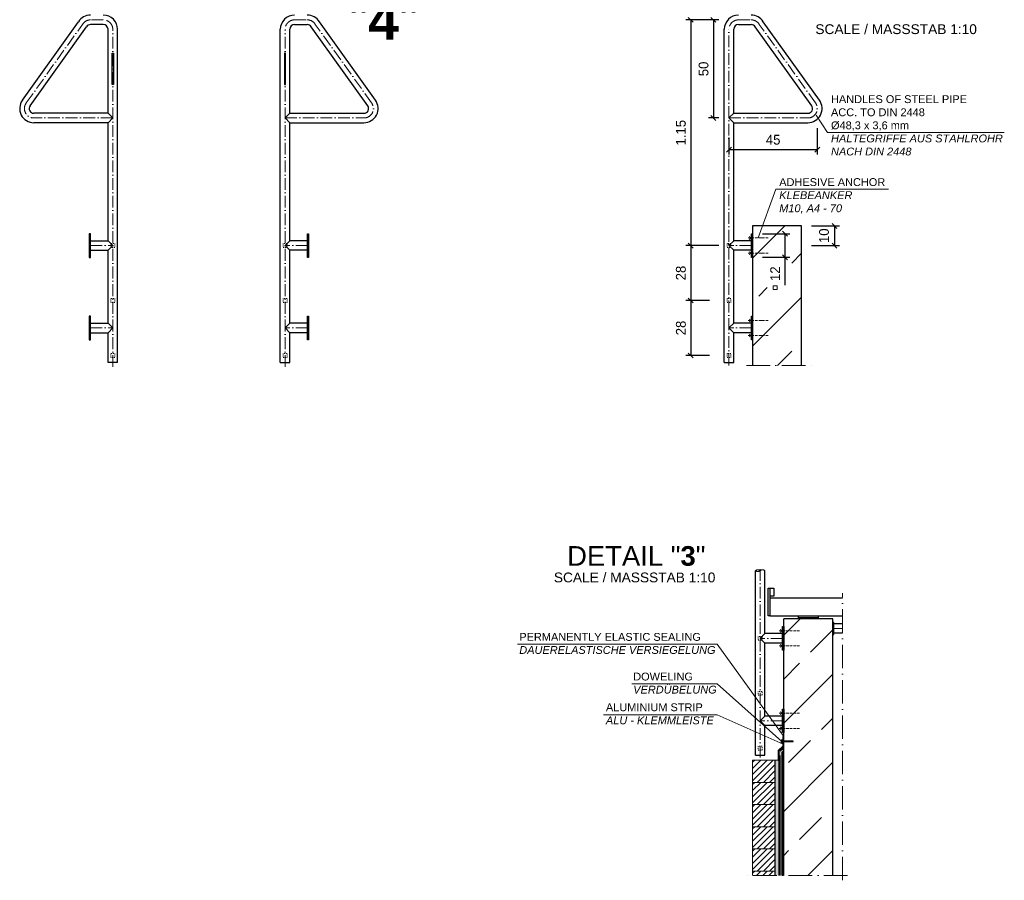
# Model space of a CAD drawing. Header units: millimetres. Extents: x -3395 to 5934498, y -177084 to 63013.
# Tile 44 of 256: x 72624 to 77640, y -40413 to -36028. Entities that reach past the tile are written whole.
import ezdxf

# ---------------------------------------------------------------- set-up
doc = ezdxf.new("R2010")
doc.units = ezdxf.units.MM
doc.linetypes.add('ACAD_ISO10W100', pattern=[18, 12, -3, 0, -3])
doc.linetypes.add('JIS_02_1.0', pattern=[2, 1, -1])
doc.layers.add('0_0_1_im Papierbereich gezeichnet', color=7, linetype='Continuous')
doc.layers.add('Bemaßung', color=7, linetype='Continuous', lineweight=9)
doc.layers.add('Beschriftung', color=7, linetype='Continuous', lineweight=9)
doc.styles.add('LBB3.5M1000', font='isocp.shx', dxfattribs={"height": 3.5})
doc.dimstyles.new('DIN', dxfattribs={"dimtxt": 2.5, "dimasz": 2.5, "dimexe": 1.25, "dimexo": 0.625, "dimtad": 1, "dimtih": 1, "dimdec": 4, "dimdsep": 46, "dimlunit": 6, "dimtxsty": 'Standard', "dimcen": 2.5, "dimadec": 0, "dimazin": 0, "dimtfac": 1, "dimtdec": 4, "dimtmove": 0, "dimatfit": 3, "dimfxl": 0, "dimtvp": 1, "dimtolj": 1, "dimtzin": 0, "dimarcsym": 0})

# ---------------------------------------------------------------- blocks, each defined once
blk = doc.blocks.new('_Oblique')
at = {"color": 0, "linetype": 'ByBlock', "lineweight": -2}
blk.add_line((-0.5, -0.5), (0.5, 0.5), dxfattribs=at)
blk = doc.blocks.new('*D33')
at = {"layer": 'Bemaßung', "color": 0, "lineweight": -2, "transparency": 16777216}
for p, q in [((76185.5, -36028.9), (76017.2, -36028.9)), ((76042.2, -36028.9), (76042.2, -37178.9)), ((76185.5, -37178.9), (76017.2, -37178.9))]:
    blk.add_line(p, q, dxfattribs=at)
at = {"layer": 'DEFPOINTS', "color": 0, "transparency": 16777216}
for p in [(76285.5, -36028.9), (76042.2, -37178.9), (76285.5, -37178.9)]:
    blk.add_point(p, dxfattribs=at)
at = {"layer": 'Bemaßung', "color": 0, "lineweight": -2, "transparency": 16777216, "xscale": 25, "yscale": 25, "zscale": 25}
for p, rotation in [((76042.2, -36028.9), 90), ((76042.2, -37178.9), 270)]:
    blk.add_blockref('_Oblique', p, dxfattribs=dict(at, rotation=rotation))
at = {"layer": 'Bemaßung', "color": 0, "transparency": 16777216, "insert": (75992.2, -36603.9), "char_height": 50, "attachment_point": 5, "rotation": 90}
blk.add_mtext('\\A1;1.15', dxfattribs=at)
blk = doc.blocks.new('*D34')
at = {"layer": 'Bemaßung', "color": 0, "lineweight": -2, "transparency": 16777216}
for p, q in [((76185.5, -36028.9), (76132.8, -36028.9)), ((76157.8, -36028.9), (76157.8, -36528.9)), ((76185.5, -36528.9), (76132.8, -36528.9))]:
    blk.add_line(p, q, dxfattribs=at)
at = {"layer": 'DEFPOINTS', "color": 0, "transparency": 16777216}
for p in [(76285.5, -36028.9), (76157.8, -36528.9), (76285.5, -36528.9)]:
    blk.add_point(p, dxfattribs=at)
at = {"layer": 'Bemaßung', "color": 0, "lineweight": -2, "transparency": 16777216, "xscale": 25, "yscale": 25, "zscale": 25}
for p, rotation in [((76157.8, -36028.9), 90), ((76157.8, -36528.9), 270)]:
    blk.add_blockref('_Oblique', p, dxfattribs=dict(at, rotation=rotation))
at = {"layer": 'Bemaßung', "color": 0, "transparency": 16777216, "insert": (76107.8, -36278.9), "char_height": 50, "attachment_point": 5, "rotation": 90}
blk.add_mtext('\\A1;50', dxfattribs=at)
blk = doc.blocks.new('*D35')
at = {"layer": 'Bemaßung', "color": 0, "lineweight": -2, "transparency": 16777216}
for p, q in [((76237.2, -35977.2), (76237.2, -35914.2)), ((76237.2, -35939.2), (76377.2, -35939.2)), ((76377.2, -35977.2), (76377.2, -35914.2))]:
    blk.add_line(p, q, dxfattribs=at)
at = {"layer": 'DEFPOINTS', "color": 0, "transparency": 16777216}
for p in [(76377.2, -35939.2), (76237.2, -36077.2), (76377.2, -36077.2)]:
    blk.add_point(p, dxfattribs=at)
at = {"layer": 'Bemaßung', "color": 0, "lineweight": -2, "transparency": 16777216, "xscale": 25, "yscale": 25, "zscale": 25, "rotation": 180}
blk.add_blockref('_Oblique', (76237.2, -35939.2), dxfattribs=at)
at = {"layer": 'Bemaßung', "color": 0, "lineweight": -2, "transparency": 16777216, "xscale": 25, "yscale": 25, "zscale": 25}
blk.add_blockref('_Oblique', (76377.2, -35939.2), dxfattribs=at)
at = {"layer": 'Bemaßung', "color": 0, "transparency": 16777216, "insert": (76307.2, -35889.2), "char_height": 50, "attachment_point": 5}
blk.add_mtext('\\A1;14', dxfattribs=at)
blk = doc.blocks.new('*D36')
at = {"layer": 'Bemaßung', "color": 0, "lineweight": -2, "transparency": 16777216}
for p, q in [((76687.2, -36580.6), (76687.2, -36714.8)), ((76237.2, -36628.9), (76237.2, -36714.8)), ((76237.2, -36689.8), (76687.2, -36689.8))]:
    blk.add_line(p, q, dxfattribs=at)
at = {"layer": 'DEFPOINTS', "color": 0, "transparency": 16777216}
for p in [(76687.2, -36480.6), (76237.2, -36528.9), (76687.2, -36689.8)]:
    blk.add_point(p, dxfattribs=at)
at = {"layer": 'Bemaßung', "color": 0, "lineweight": -2, "transparency": 16777216, "xscale": 25, "yscale": 25, "zscale": 25, "rotation": 180}
blk.add_blockref('_Oblique', (76237.2, -36689.8), dxfattribs=at)
at = {"layer": 'Bemaßung', "color": 0, "lineweight": -2, "transparency": 16777216, "xscale": 25, "yscale": 25, "zscale": 25}
blk.add_blockref('_Oblique', (76687.2, -36689.8), dxfattribs=at)
at = {"layer": 'Bemaßung', "color": 0, "transparency": 16777216, "insert": (76462.2, -36639.8), "char_height": 50, "attachment_point": 5}
blk.add_mtext('\\A1;45', dxfattribs=at)
blk = doc.blocks.new('*D37')
at = {"layer": 'Bemaßung', "color": 0, "lineweight": -2, "transparency": 16777216}
for p, q in [((76407.2, -37118.9), (76547.4, -37118.9)), ((76522.4, -37118.9), (76522.4, -37238.9)), ((76407.2, -37238.9), (76547.4, -37238.9)), ((76522.4, -37238.9), (76522.4, -37380.6))]:
    blk.add_line(p, q, dxfattribs=at)
at = {"layer": 'DEFPOINTS', "color": 0, "transparency": 16777216}
for p in [(76357.2, -37118.9), (76522.4, -37118.9), (76357.2, -37238.9)]:
    blk.add_point(p, dxfattribs=at)
at = {"layer": 'Bemaßung', "color": 0, "lineweight": -2, "transparency": 16777216, "xscale": 25, "yscale": 25, "zscale": 25}
for p, rotation in [((76522.4, -37118.9), 90), ((76522.4, -37238.9), 270)]:
    blk.add_blockref('_Oblique', p, dxfattribs=dict(at, rotation=rotation))
at = {"layer": 'Bemaßung', "color": 0, "transparency": 16777216, "insert": (76472.4, -37322.3), "char_height": 50, "attachment_point": 5, "rotation": 90}
blk.add_mtext('\\A1;12', dxfattribs=at)
blk = doc.blocks.new('*D38')
at = {"layer": 'Bemaßung', "color": 0, "lineweight": -2, "transparency": 16777216}
for p, q in [((76657.2, -37078.9), (76799.5, -37078.9)), ((76774.5, -37078.9), (76774.5, -37178.9)), ((76657.2, -37178.9), (76799.5, -37178.9))]:
    blk.add_line(p, q, dxfattribs=at)
at = {"layer": 'DEFPOINTS', "color": 0, "transparency": 16777216}
for p in [(76357.2, -37078.9), (76357.2, -37178.9), (76774.5, -37178.9)]:
    blk.add_point(p, dxfattribs=at)
at = {"layer": 'Bemaßung', "color": 0, "lineweight": -2, "transparency": 16777216, "xscale": 25, "yscale": 25, "zscale": 25}
for p, rotation in [((76774.5, -37078.9), 90), ((76774.5, -37178.9), 270)]:
    blk.add_blockref('_Oblique', p, dxfattribs=dict(at, rotation=rotation))
at = {"layer": 'Bemaßung', "color": 0, "transparency": 16777216, "insert": (76721.6, -37128.9), "char_height": 50, "attachment_point": 5, "rotation": 90}
blk.add_mtext('\\A1;10', dxfattribs=at)
blk = doc.blocks.new('*D68')
at = {"layer": 'Bemaßung', "color": 0, "lineweight": -2, "transparency": 16777216}
for p, q in [((76137.2, -37178.9), (76017.2, -37178.9)), ((76042.2, -37178.9), (76042.2, -37458.9)), ((76137.2, -37458.9), (76017.2, -37458.9))]:
    blk.add_line(p, q, dxfattribs=at)
at = {"layer": 'DEFPOINTS', "color": 0, "transparency": 16777216}
for p in [(76237.2, -37178.9), (76042.2, -37458.9), (76237.2, -37458.9)]:
    blk.add_point(p, dxfattribs=at)
at = {"layer": 'Bemaßung', "color": 0, "lineweight": -2, "transparency": 16777216, "xscale": 25, "yscale": 25, "zscale": 25}
for p, rotation in [((76042.2, -37178.9), 90), ((76042.2, -37458.9), 270)]:
    blk.add_blockref('_Oblique', p, dxfattribs=dict(at, rotation=rotation))
at = {"layer": 'Bemaßung', "color": 0, "transparency": 16777216, "insert": (75992.2, -37318.9), "char_height": 50, "attachment_point": 5, "rotation": 90}
blk.add_mtext('\\A1;28', dxfattribs=at)
blk = doc.blocks.new('*D94')
at = {"layer": 'Bemaßung', "color": 0, "lineweight": -2, "transparency": 16777216}
for p, q in [((76137.2, -37458.9), (76017.2, -37458.9)), ((76042.2, -37458.9), (76042.2, -37738.9)), ((76137.2, -37738.9), (76017.2, -37738.9))]:
    blk.add_line(p, q, dxfattribs=at)
at = {"layer": 'DEFPOINTS', "color": 0, "transparency": 16777216}
for p in [(76237.2, -37458.9), (76042.2, -37738.9), (76237.2, -37738.9)]:
    blk.add_point(p, dxfattribs=at)
at = {"layer": 'Bemaßung', "color": 0, "lineweight": -2, "transparency": 16777216, "xscale": 25, "yscale": 25, "zscale": 25}
for p, rotation in [((76042.2, -37458.9), 90), ((76042.2, -37738.9), 270)]:
    blk.add_blockref('_Oblique', p, dxfattribs=dict(at, rotation=rotation))
at = {"layer": 'Bemaßung', "color": 0, "transparency": 16777216, "insert": (75992.2, -37598.9), "char_height": 50, "attachment_point": 5, "rotation": 90}
blk.add_mtext('\\A1;28', dxfattribs=at)

msp = doc.modelspace()

# ---------------------------------------------------------------- hatches: boundary and pattern name
at = {"lineweight": 13}
h = msp.add_hatch(dxfattribs=at)
h.set_pattern_fill('ANSI33', color=256, scale=50, style=0)
h.paths.add_polyline_path([(76357.1651, -37790.16542), (76607.15961, -37790.16486), (76607.15956, -37078.93509), (76357.16505, -37078.93566)])
h.paths.add_polyline_path([(76433.06108, -37400.42155), (76429.56812, -37382.6493), (76427.1952, -37363.79994), (76425.99534, -37344.29454), (76425.99534, -37324.56882), (76427.1952, -37305.06343), (76429.56812, -37286.21407), (76433.06108, -37268.44181), (76437.59606, -37252.14366), (76443.07176, -37237.68368), (76449.36586, -37225.3849), (76456.33776, -37215.52204), (76463.83171, -37208.31543), (76471.68032, -37203.92604), (76479.70827, -37202.45194), (76487.73621, -37203.92604), (76495.58482, -37208.31543), (76503.07878, -37215.52204), (76510.05068, -37225.3849), (76516.34478, -37237.68368), (76521.82048, -37252.14366), (76526.35546, -37268.44181), (76529.84842, -37286.21407), (76532.22133, -37305.06343), (76533.42119, -37324.56882), (76533.42119, -37344.29454), (76532.22133, -37363.79994), (76529.84842, -37382.6493), (76526.35546, -37400.42155), (76521.82048, -37416.71971), (76516.34478, -37431.17968), (76510.05068, -37443.47846), (76503.07878, -37453.34132), (76495.58482, -37460.54794), (76487.73621, -37464.93732), (76479.70827, -37466.41143), (76471.68032, -37464.93732), (76463.83171, -37460.54794), (76456.33776, -37453.34132), (76449.36586, -37443.47846), (76443.07176, -37431.17968), (76437.59606, -37416.71971)], flags=16)
h = msp.add_hatch(dxfattribs=at)
h.set_pattern_fill('ANSI33', color=256, scale=50, style=0)
h.set_pattern_definition([(45, (-16.2, 149.3), (-224.5064, 224.5064), []), (45, (208.32, 149.3), (-224.5064, 224.5064), [158.75, -79.375])])
h.paths.add_polyline_path([(76765.99156, -39080.32176), (76515.99156, -39080.32176), (76515.99156, -39597.82176), (76765.99156, -39597.82176)])
h.paths.add_polyline_path([(76765.99156, -39597.82176), (76515.99156, -39597.82176), (76515.99156, -39610.32176), (76765.99156, -39610.32176)])
h.paths.add_polyline_path([(76765.99156, -39610.32176), (76515.99156, -39610.32176), (76515.99156, -39622.82176), (76765.99156, -39622.82176)])
h.paths.add_polyline_path([(76515.99156, -40388.12395), (76765.99156, -40388.12395), (76765.99156, -39622.82176), (76515.99156, -39622.82176), (76515.99156, -39665.21604), (76563.49184, -39665.21604), (76563.49184, -39668.3564), (76515.99156, -39668.3564)])
for points in [[(76515.98417, -39680.96937), (76510.98417, -39680.96937), (76510.98417, -39728.8983), (76488.56071, -39751.32176), (76488.56071, -39801.32176), (76493.56126, -39801.3217), (76493.56071, -39753.39283), (76515.98417, -39730.96937)], [(76493.56314, -40388.12395), (76498.56315, -40388.12395), (76498.56074, -39755.46387), (76515.98454, -39738.04007), (76512.449, -39734.50454), (76493.56071, -39753.39283)], [(76498.56315, -40388.12395), (76508.56316, -40388.12395), (76508.56078, -39759.60596), (76515.9847, -39752.18204), (76508.91363, -39745.11097), (76498.56074, -39755.46387)], [(76508.56316, -40388.12395), (76513.56314, -40388.12395), (76513.56073, -39754.60601), (76508.56078, -39759.60596)], [(76513.56314, -40388.12395), (76515.98713, -40388.12395), (76515.9847, -39752.18204), (76513.56073, -39754.60601)]]:
    msp.add_hatch(color=256).paths.add_polyline_path(points)
at = {"lineweight": 5}
h = msp.add_hatch(dxfattribs=at)
h.set_pattern_fill('ANSI31', color=256, scale=0.4, style=0)
h.set_pattern_definition([(45, (-16.1848, 88.6604), (-0.898025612, 0.898025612), [])])
h.paths.add_polyline_path([(76510.98417, -39706.50402), (76563.49184, -39706.50402), (76563.49184, -39703.36366), (76510.98417, -39703.36366)])
h = msp.add_hatch(dxfattribs=at)
h.set_pattern_fill('ANSI31', color=256, scale=7, style=0)
h.set_pattern_definition([(45, (-7466.948, -1904.544), (-15.715448, 15.715448), [])])
h.paths.add_polyline_path([(76472.56412, -39801.32176), (76357.56412, -39801.32176), (76357.56412, -39914.32176), (76472.56412, -39914.32176)])
h = msp.add_hatch(dxfattribs=at)
h.set_pattern_fill('AR-SAND', color=256, scale=0.2, style=0)
h.set_pattern_definition([(37.5, (-16.185, 149.308), (-0.32000626, 9.78826475), [0, -7.7216, 0, -8.636, 0, -8.255]), (7.5, (-16.185, 149.308), (8.9904657, 14.336502), [0, -4.1656, 0, -6.9596, 0, -2.667]), (327.5, (-22.433, 149.308), (15.8198474, 0.0287437), [0, -2.54, 0, -9.144, 0, -11.938]), (317.5, (-22.433, 149.308), (15.271129, 4.4585865), [0, -1.27, 0, -5.9944, 0, -6.858])])
h.paths.add_polyline_path([(76472.56412, -40388.12395), (76493.56973, -40388.12395), (76493.56268, -39801.32164), (76472.56412, -39801.32188)])
h = msp.add_hatch(dxfattribs=at)
h.set_pattern_fill('ANSI31', color=256, scale=7, style=0)
h.set_pattern_definition([(45, (-7466.948, -2017.544), (-15.715448, 15.715448), [])])
h.paths.add_polyline_path([(76472.56412, -39914.32176), (76357.56412, -39914.32176), (76357.56412, -40027.32176), (76472.56412, -40027.32176)])
h = msp.add_hatch(dxfattribs=at)
h.set_pattern_fill('ANSI31', color=256, scale=7, style=0)
h.set_pattern_definition([(45, (-7466.948, -2130.544), (-15.715448, 15.715448), [])])
h.paths.add_polyline_path([(76472.56412, -40027.32176), (76357.56412, -40027.32176), (76357.56412, -40140.32176), (76472.56412, -40140.32176)])
h = msp.add_hatch(dxfattribs=at)
h.set_pattern_fill('ANSI31', color=256, scale=7, style=0)
h.set_pattern_definition([(45, (-7466.948, -2243.544), (-15.715448, 15.715448), [])])
h.paths.add_polyline_path([(76472.56412, -40140.32176), (76357.56412, -40140.32176), (76357.56412, -40253.32176), (76472.56412, -40253.32176)])
h = msp.add_hatch(dxfattribs=at)
h.set_pattern_fill('ANSI31', color=256, scale=7, style=0)
h.set_pattern_definition([(45, (-7466.948, -2356.544), (-15.715448, 15.715448), [])])
h.paths.add_polyline_path([(76472.56412, -40253.32176), (76357.56412, -40253.32176), (76357.56412, -40366.32176), (76472.56412, -40366.32176)])
h = msp.add_hatch(dxfattribs=at)
h.set_pattern_fill('ANSI31', color=256, scale=7, style=0)
h.set_pattern_definition([(45, (-7466.948, -2469.544), (-15.715448, 15.715448), [])])
h.paths.add_polyline_path([(76357.56412, -40388.12395), (76472.56412, -40388.12395), (76472.56412, -40366.32176), (76357.56412, -40366.32176)])

# ---------------------------------------------------------------- linework, layer by layer
for p, q in [((72637.42638, -36438.46485), (72923.44436, -36038.90182)), ((73049.7384, -36052.9286), (72985.01981, -36052.9286)), ((74024.08494, -36052.9286), (74088.80353, -36052.9286)), ((74436.39696, -36438.46485), (74150.37898, -36038.90182)), ((76285.46505, -36052.9286), (76350.18364, -36052.9286)), ((76697.77706, -36438.46485), (76411.75909, -36038.90182)), ((72676.69804, -36466.58293), (72964.49466, -36064.353)), ((73073.8884, -36504.78566), (73073.8884, -36077.0786)), ((73122.1884, -37774.43566), (73122.1884, -36077.0786)), ((73951.63494, -37774.43566), (73951.63494, -36077.0786)), ((73999.93494, -36504.78566), (73999.93494, -36077.0786)), ((74397.12529, -36466.58293), (74109.32868, -36064.353)), ((76213.01505, -37774.43566), (76213.01505, -36077.0786)), ((76261.31505, -36504.78566), (76261.31505, -36077.0786)), ((76658.5054, -36466.58293), (76370.70879, -36064.353)), ((73073.8884, -36504.78566), (72696.3384, -36504.78566)), ((73073.8884, -36504.78566), (73098.0384, -36528.93566)), ((73999.93494, -36504.78566), (73975.78494, -36528.93566)), ((73999.93494, -36504.78566), (74377.48494, -36504.78566)), ((76261.31505, -36504.78566), (76237.16505, -36528.93566)), ((76261.31505, -36504.78566), (76638.86505, -36504.78566)), ((73073.8884, -36553.08566), (72696.3384, -36553.08566)), ((73098.0384, -36528.93566), (73073.8884, -36553.08566)), ((73073.8884, -37154.78566), (73073.8884, -36553.08566)), ((73975.78494, -36528.93566), (73999.93494, -36553.08566)), ((73999.93494, -36553.08566), (74377.48494, -36553.08566)), ((73999.93494, -37154.78566), (73999.93494, -36553.08566)), ((76237.16505, -36528.93566), (76261.31505, -36553.08566)), ((76261.31505, -36553.08566), (76638.86505, -36553.08566)), ((76261.31505, -37154.78566), (76261.31505, -36553.08566)), ((76607.15765, -37078.93566), (76357.16505, -37078.93566)), ((76357.16505, -37078.93566), (76357.16596, -37790.1653)), ((76607.15857, -37790.16498), (76607.15765, -37078.93566)), ((72984.0384, -37154.78566), (73073.8884, -37154.78566)), ((73073.8884, -37154.78566), (73098.0384, -37178.93566)), ((73999.93494, -37154.78566), (73975.78494, -37178.93566)), ((74089.78494, -37154.78566), (73999.93494, -37154.78566)), ((76261.31505, -37154.78566), (76237.16505, -37178.93566)), ((76351.16505, -37154.78566), (76261.31505, -37154.78566)), ((72984.0384, -37203.08566), (73073.8884, -37203.08566)), ((73098.0384, -37178.93566), (73073.8884, -37203.08566)), ((73073.8884, -37574.78566), (73073.8884, -37203.08566)), ((73975.78494, -37178.93566), (73999.93494, -37203.08566)), ((74089.78494, -37203.08566), (73999.93494, -37203.08566)), ((73999.93494, -37574.78566), (73999.93494, -37203.08566)), ((76237.16505, -37178.93566), (76261.31505, -37203.08566)), ((76351.16505, -37203.08566), (76261.31505, -37203.08566)), ((76261.31505, -37574.78566), (76261.31505, -37203.08566)), ((72984.0384, -37574.78566), (73073.8884, -37574.78566)), ((73098.0384, -37598.93566), (73073.8884, -37574.78566)), ((73073.8884, -37623.08566), (73098.0384, -37598.93566)), ((73975.78494, -37598.93566), (73999.93494, -37574.78566)), ((73999.93494, -37623.08566), (73975.78494, -37598.93566)), ((74089.78494, -37574.78566), (73999.93494, -37574.78566)), ((76237.16505, -37598.93566), (76261.31505, -37574.78566)), ((76261.31505, -37623.08566), (76237.16505, -37598.93566)), ((76351.16505, -37574.78566), (76261.31505, -37574.78566)), ((72984.0384, -37623.08566), (73073.8884, -37623.08566)), ((73073.8884, -37774.43566), (73073.8884, -37623.08566)), ((73999.93494, -37774.43566), (73999.93494, -37623.08566)), ((74089.78494, -37623.08566), (73999.93494, -37623.08566)), ((76261.31505, -37774.43566), (76261.31505, -37623.08566)), ((76351.16505, -37623.08566), (76261.31505, -37623.08566)), ((73122.1884, -37774.43566), (73073.8884, -37774.43566)), ((73951.63494, -37774.43566), (73999.93494, -37774.43566)), ((76213.01505, -37774.43566), (76261.31505, -37774.43566)), ((76371.84156, -39775.82176), (76371.84156, -38835.46846)), ((76420.13417, -39156.17176), (76420.13417, -38835.46216)), ((76435.99156, -39065.32176), (76435.99156, -38925.32176)), ((76435.99156, -38925.32176), (76445.99156, -38925.32176)), ((76445.99156, -38925.32176), (76445.99156, -38975.32176)), ((76445.99156, -38925.32176), (76465.99156, -38925.32176)), ((76465.99156, -38965.32176), (76445.99156, -38965.32176)), ((76465.99156, -38925.32176), (76465.99156, -38965.32176)), ((76815.99156, -38975.32176), (76445.99156, -38975.32176)), ((76445.99156, -38975.32176), (76445.99156, -39065.32176)), ((76445.99156, -39065.32176), (76435.99156, -39065.32176)), ((76445.99156, -39065.32176), (76815.99156, -39065.32176)), ((76590.99156, -39075.32176), (76590.99156, -39065.32176)), ((76690.99156, -39065.32176), (76690.99156, -39075.32176)), ((76765.98417, -39080.32176), (76515.98417, -39080.32176)), ((76515.99156, -40388.12395), (76515.99156, -39080.32176)), ((76590.99156, -39075.32176), (76585.99156, -39080.32176)), ((76690.99156, -39075.32176), (76590.99156, -39075.32176)), ((76690.99156, -39075.32176), (76695.99156, -39080.32176)), ((76765.99156, -40388.12395), (76765.98417, -39080.32176)), ((76815.99156, -39106.17176), (76771.98417, -39106.17176)), ((76420.13417, -39156.17176), (76395.98417, -39180.32176)), ((76509.98417, -39156.17176), (76420.13417, -39156.17176)), ((76815.99156, -39154.47176), (76771.98417, -39154.47176)), ((76395.98417, -39180.32176), (76420.13417, -39204.47176)), ((76509.98417, -39204.47176), (76420.13417, -39204.47176)), ((76420.13417, -39576.17915), (76420.13417, -39204.47176)), ((76395.99156, -39600.32176), (76420.14156, -39576.17176)), ((76420.14156, -39624.47176), (76395.99156, -39600.32176)), ((76420.13417, -39775.82176), (76420.13417, -39624.46436)), ((76509.99156, -39576.17176), (76420.14156, -39576.17176)), ((76509.99156, -39624.47176), (76420.14156, -39624.47176)), ((76515.98417, -39680.96937), (76510.98417, -39680.96937)), ((76510.98417, -39680.96937), (76510.98417, -39728.8983)), ((76515.98417, -39730.96937), (76515.98417, -39680.96937)), ((76371.84156, -39775.82176), (76420.14156, -39775.82176)), ((76510.98417, -39728.8983), (76488.56071, -39751.32176)), ((76488.56071, -39751.32176), (76488.56071, -39801.32176)), ((76515.98417, -39730.96937), (76493.56071, -39753.39283)), ((76493.56126, -39801.3217), (76493.56071, -39753.39283)), ((76515.98454, -39738.04007), (76498.56074, -39755.46387)), ((76515.9847, -39752.18204), (76508.56078, -39759.60596)), ((76515.9847, -39752.18204), (76508.91363, -39745.11097)), ((76515.98454, -39738.04007), (76512.449, -39734.50454)), ((76488.56071, -39801.32176), (76493.56126, -39801.3217))]:
    msp.add_line(p, q)
at = {"linetype": 'ACAD_ISO10W100', "lineweight": 18, "ltscale": 5}
for p, q in [((72657.06139, -36452.52504), (72943.87213, -36051.78447)), ((73049.7384, -36028.93566), (72984.92243, -36028.93566)), ((74024.08494, -36028.93566), (74088.90091, -36028.93566)), ((74416.76194, -36452.52504), (74129.95121, -36051.78447)), ((76285.46505, -36028.93566), (76350.28101, -36028.93566)), ((76678.14205, -36452.52504), (76391.33131, -36051.78447)), ((73098.0384, -37796.57024), (73098.0384, -36077.23566)), ((73975.78494, -37796.57024), (73975.78494, -36077.23566)), ((76237.16505, -37789.86451), (76237.16505, -36077.23566)), ((73098.0384, -36528.93566), (72696.3384, -36528.93566)), ((73975.78494, -36528.93566), (74377.48494, -36528.93566)), ((76237.16505, -36528.93566), (76638.86505, -36528.93566)), ((76351.16505, -37140.39734), (76339.19575, -37133.48686)), ((76351.16505, -37140.39734), (76339.19575, -37147.30782)), ((72984.0384, -37178.93566), (73098.0384, -37178.93566)), ((74089.78494, -37178.93566), (73975.78494, -37178.93566)), ((76351.16505, -37178.93566), (76237.16505, -37178.93566)), ((76351.16505, -37217.47397), (76339.19575, -37210.56349)), ((76351.16505, -37217.47397), (76339.19575, -37224.38445)), ((76351.16505, -37560.39734), (76339.19575, -37553.48686)), ((76351.16505, -37560.39734), (76339.19575, -37567.30782)), ((72984.0384, -37598.93566), (73098.0384, -37598.93566)), ((74089.78494, -37598.93566), (73975.78494, -37598.93566)), ((76351.16505, -37598.93566), (76237.16505, -37598.93566)), ((76351.16505, -37637.47397), (76339.19575, -37630.56349)), ((76351.16505, -37637.47397), (76339.19575, -37644.38445)), ((76395.98417, -39788.20388), (76395.98417, -38818.92332)), ((76509.98417, -39141.78344), (76498.01486, -39134.87296)), ((76509.98417, -39141.78344), (76498.01486, -39148.69392)), ((76815.99156, -39130.32176), (76771.98417, -39130.32176)), ((76509.98417, -39180.32176), (76395.98417, -39180.32176)), ((76509.98417, -39218.86007), (76498.01486, -39211.94959)), ((76509.98417, -39218.86007), (76498.01486, -39225.77055)), ((76509.99156, -39561.78344), (76498.02226, -39554.87296)), ((76509.99156, -39561.78344), (76498.02226, -39568.69392)), ((76509.99156, -39600.32176), (76395.99156, -39600.32176)), ((76509.99156, -39638.86007), (76498.02226, -39631.94959)), ((76509.99156, -39638.86007), (76498.02226, -39645.77055))]:
    msp.add_line(p, q, dxfattribs=at)
at = {"lineweight": 9}
for p, q in [((76739.35736, -36602.6183), (76681.91446, -36514.69585)), ((76739.35736, -36602.6183), (77639.75561, -36602.6183)), ((76475.62048, -36890.92924), (76385.12985, -37140.39734)), ((76475.62048, -36890.92924), (77050.01611, -36890.92924)), ((76515.98417, -39680.96937), (76176.98734, -39209.59582, -475.00001)), ((76506.5642, -39705.22972, -475.00001), (76176.98734, -39411.19958, -475.00001)), ((76176.98734, -39569.51932, -475.00001), (76513.64079, -39719.78743, -475.00001))]:
    msp.add_line(p, q, dxfattribs=at)
at = {"linetype": 'ACAD_ISO10W100', "lineweight": 18}
for p, q in [((76436.80912, -37140.39734), (76333.45058, -37140.39734)), ((76436.80912, -37217.47397), (76333.45058, -37217.47397)), ((76436.80912, -37560.39734), (76333.45058, -37560.39734)), ((76436.80912, -37637.47397), (76333.45058, -37637.47397)), ((76595.62824, -39141.78344), (76492.2697, -39141.78344)), ((76595.62824, -39218.86007), (76492.2697, -39218.86007)), ((76595.63564, -39561.78344), (76492.27709, -39561.78344)), ((76595.63564, -39638.86007), (76492.27709, -39638.86007))]:
    msp.add_line(p, q, dxfattribs=at)
at = {"linetype": 'ACAD_ISO10W100', "lineweight": 18, "ltscale": 10}
for p, q in [((76326.16505, -37790.16534), (76657.16146, -37790.16491)), ((76815.99156, -40413.12395), (76815.99156, -38950.32176)), ((76840.99156, -40388.12395), (76307.56412, -40388.12395))]:
    msp.add_line(p, q, dxfattribs=at)
at = {"linetype": 'ACAD_ISO10W100', "lineweight": 13, "ltscale": 25}
msp.add_line((76472.56412, -39801.32176), (76493.56126, -39801.3217), dxfattribs=at)
for points in [[(73101.0384, -36358.93566), (73095.0384, -36358.93566), (73095.0384, -36198.93566), (73101.0384, -36198.93566)], [(73972.78494, -36358.93566), (73978.78494, -36358.93566), (73978.78494, -36198.93566), (73972.78494, -36198.93566)], [(72978.0384, -37118.93566), (72978.0384, -37238.93566), (72984.0384, -37238.93566), (72984.0384, -37118.93566)], [(74095.78494, -37118.93566), (74095.78494, -37238.93566), (74089.78494, -37238.93566), (74089.78494, -37118.93566)], [(76357.16505, -37118.93566), (76357.16505, -37238.93566), (76351.16505, -37238.93566), (76351.16505, -37118.93566)], [(72978.0384, -37538.93566), (72978.0384, -37658.93566), (72984.0384, -37658.93566), (72984.0384, -37538.93566)], [(74095.78494, -37538.93566), (74095.78494, -37658.93566), (74089.78494, -37658.93566), (74089.78494, -37538.93566)], [(76357.16505, -37538.93566), (76357.16505, -37658.93566), (76351.16505, -37658.93566), (76351.16505, -37538.93566)], [(76515.98417, -39120.32176), (76515.98417, -39240.32176), (76509.98417, -39240.32176), (76509.98417, -39120.32176)], [(76765.98417, -39160.32176), (76771.98417, -39160.32176), (76771.98417, -39100.32176), (76765.98417, -39100.32176)], [(76515.99156, -39540.32176), (76515.99156, -39660.32176), (76509.99156, -39660.32176), (76509.99156, -39540.32176)]]:
    msp.add_lwpolyline(points, close=True)
at = {"linetype": 'JIS_02_1.0', "lineweight": 18, "ltscale": 5}
for points in [[(73108.0384, -37188.93566), (73088.0384, -37188.93566), (73088.0384, -37168.93566), (73108.0384, -37168.93566)], [(73965.78494, -37188.93566), (73985.78494, -37188.93566), (73985.78494, -37168.93566), (73965.78494, -37168.93566)], [(76227.16505, -37188.93566), (76247.16505, -37188.93566), (76247.16505, -37168.93566), (76227.16505, -37168.93566)], [(73108.0384, -37468.93566), (73088.0384, -37468.93566), (73088.0384, -37448.93566), (73108.0384, -37448.93566)], [(73965.78494, -37468.93566), (73985.78494, -37468.93566), (73985.78494, -37448.93566), (73965.78494, -37448.93566)], [(76227.16505, -37468.93566), (76247.16505, -37468.93566), (76247.16505, -37448.93566), (76227.16505, -37448.93566)], [(73108.0384, -37748.93566), (73088.0384, -37748.93566), (73088.0384, -37728.93566), (73108.0384, -37728.93566)], [(73965.78494, -37748.93566), (73985.78494, -37748.93566), (73985.78494, -37728.93566), (73965.78494, -37728.93566)], [(76227.16505, -37748.93566), (76247.16505, -37748.93566), (76247.16505, -37728.93566), (76227.16505, -37728.93566)], [(76385.98417, -39190.32176), (76405.98417, -39190.32176), (76405.98417, -39170.32176), (76385.98417, -39170.32176)], [(76385.98417, -39470.32176), (76405.98417, -39470.32176), (76405.98417, -39450.32176), (76385.98417, -39450.32176)], [(76385.99156, -39750.32176), (76405.99156, -39750.32176), (76405.99156, -39730.32176), (76385.99156, -39730.32176)]]:
    msp.add_lwpolyline(points, close=True, dxfattribs=at)
at = {"lineweight": 9, "elevation": -475.00001}
for points in [[(75160.13395, -39209.59582), (76176.98734, -39209.59582)], [(75741.43875, -39411.19958), (76176.98734, -39411.19958)], [(75598.55125, -39569.51932), (76176.98734, -39569.51932)]]:
    msp.add_lwpolyline(points, dxfattribs=at)
for points in [[(76508.56786, -40388.12395), (76508.56078, -39759.60596)], [(76513.56786, -40388.12395), (76513.56073, -39754.60601)], [(76472.56412, -40388.12395), (76472.56412, -39801.32176)], [(76493.56904, -40388.12395), (76493.56201, -39775.89152)], [(76498.56904, -40388.12395), (76498.56204, -39777.96257)], [(76472.56412, -40388.12395), (76472.56412, -40338.32176)]]:
    msp.add_lwpolyline(points)
at = {"lineweight": 9}
for points in [[(76472.56412, -39801.32176), (76357.56412, -39801.32176), (76357.56412, -39914.32176), (76472.56412, -39914.32176), (76472.56412, -39801.32176)], [(76472.56412, -39914.32176), (76357.56412, -39914.32176), (76357.56412, -40027.32176), (76472.56412, -40027.32176), (76472.56412, -39914.32176)], [(76472.56412, -40027.32176), (76357.56412, -40027.32176), (76357.56412, -40140.32176), (76472.56412, -40140.32176), (76472.56412, -40027.32176)], [(76472.56412, -40140.32176), (76357.56412, -40140.32176), (76357.56412, -40253.32176), (76472.56412, -40253.32176), (76472.56412, -40140.32176)], [(76472.56412, -40253.32176), (76357.56412, -40253.32176), (76357.56412, -40366.32176), (76472.56412, -40366.32176), (76472.56412, -40253.32176)], [(76472.56412, -40366.32176), (76357.56412, -40366.32176), (76357.56412, -40388.12395)], [(76472.56412, -40388.12395), (76472.56412, -40366.32176)]]:
    msp.add_lwpolyline(points, dxfattribs=at)
for centre, radius, start, end in [((72985.01981, -36077.0786), 72.45, 90, 148.20108718), ((73049.7384, -36077.0786), 72.45, 0, 90), ((74024.08494, -36077.0786), 72.45, 90, 180), ((74088.80353, -36077.0786), 72.45, 31.79891282, 90), ((76285.46505, -36077.0786), 72.45, 90, 180), ((76350.18364, -36077.0786), 72.45, 31.79891282, 90), ((72985.01981, -36077.0786), 24.15, 90, 148.20108718), ((73049.7384, -36077.0786), 24.15, 0, 90), ((74024.08494, -36077.0786), 24.15, 90, 180), ((74088.80353, -36077.0786), 24.15, 31.79891282, 90), ((76285.46505, -36077.0786), 24.15, 90, 180), ((76350.18364, -36077.0786), 24.15, 31.79891282, 90), ((72696.3384, -36480.63566), 72.45, 144.40389259, 270), ((74377.48494, -36480.63566), 72.45, 270, 35.59610741), ((76638.86505, -36480.63566), 72.45, 270, 35.59610741), ((72696.3384, -36480.63566), 24.15, 144.41617607, 270), ((74377.48494, -36480.63566), 24.15, 270, 35.58382393), ((76638.86505, -36480.63566), 24.15, 270, 35.58382393)]:
    msp.add_arc(centre, radius, start, end)
at = {"linetype": 'ACAD_ISO10W100', "lineweight": 18, "ltscale": 5}
for centre, radius, start, end in [((72984.92243, -36077.23566), 48.3, 90, 148.20108718), ((73049.7384, -36077.23566), 48.3, 0, 90), ((74024.08494, -36077.23566), 48.3, 90, 180), ((74088.90091, -36077.23566), 48.3, 31.79891282, 90), ((76285.46505, -36077.23566), 48.3, 90, 180), ((76350.28101, -36077.23566), 48.3, 31.79891282, 90), ((72696.3384, -36480.63566), 48.3, 144.40863365, 270), ((74377.48494, -36480.63566), 48.3, 270, 35.59136635), ((76638.86505, -36480.63566), 48.3, 270, 35.59136635), ((76383.91656, -38849.6455), 18.62241, 49.57798829, 130.42201171), ((76383.91656, -38821.29142), 18.62241, 229.57798829, 310.42201171), ((76408.06656, -38849.6455), 18.62241, 49.57798829, 130.42201171)]:
    msp.add_arc(centre, radius, start, end, dxfattribs=at)
at = {"layer": '0_0_1_im Papierbereich gezeichnet'}
for points in [[(76502.97377, -39711.3182), (76509.90168, -39711.3182), (76509.90168, -39698.54947), (76502.97377, -39698.54947)], [(76509.90168, -39714.34807), (76510.98417, -39714.34807), (76510.98417, -39695.5196), (76509.90168, -39695.5196)], [(76510.98417, -39706.50402), (76563.49184, -39706.50402), (76563.49184, -39703.36366), (76510.98417, -39703.36366)]]:
    msp.add_lwpolyline(points, close=True, dxfattribs=at)
at = {"layer": 'Bemaßung'}
msp.add_lwpolyline([(76462.75299, -37403.31658), (76482.75299, -37403.31658), (76482.75299, -37383.31658), (76462.75299, -37383.31658)], close=True, dxfattribs=at)

# ---------------------------------------------------------------- texts
at = {"layer": 'Beschriftung', "attachment_point": 1, "style": 'LBB3.5M1000'}
for s, insert, char_height, width in [('{\\fArial|b0|i0|c0|p34;"\\fArial|b1|i0|c0|p34;4\\fArial|b0|i0|c0|p34;"}', (74300.68664, -35929.9614), 200, 377.5830311), ('{\\fArial|b0|i0|c0|p34;\\H0.25x;SCALE / MASSSTAB 1:10}', (76677.25323, -36051.39106), 200, 834.6022285), ('{\\fArial|b0|i0|c0|p34;HANDLES OF STEEL PIPE\\PACC. TO DIN 2448\\P%%C48,3 x 3,6 mm\\P\\fArial|b0|i1|c0|p34;HALTEGRIFFE AUS STAHLROHR\\PNACH DIN 2448}', (76756.86262, -36413.01558, -475.00001), 40, 1125.4171381), ('{\\fArial|b0|i0|c0|p34;ADHESIVE ANCHOR\\P\\fArial|b0|i1|c0|p34;KLEBEANKER\\PM10, A4 - 70}', (76493.12575, -36835.55836, -475.00001), 40, 1125.4171381), ('{\\fArial|b0|i0|c0|p34;\\H0.5x;DETAIL "\\fArial|b1|i0|c0|p34;3\\fArial|b0|i0|c0|p34;"}', (75412.62825, -38710.27819), 200, 714.4193114), ('{\\fArial|b0|i0|c0|p34;\\H0.25x;SCALE / MASSSTAB 1:10}', (75345.00915, -38844.9718), 200, 834.6022285), ('{\\fArial|b0|i0|c0|p34;PERMANENTLY ELASTIC SEALING\\P\\fArial|b0|i1|c0|p34;DAUERELASTISCHE VERSIEGELUNG}', (75168.97197, -39152.82609, -475.00001), 40, 1008.0153716), ('{\\fArial|b0|i0|c0|p34;DOWELING\\P\\fArial|b0|i1|c0|p34;VERDÜBELUNG}', (75749.30553, -39354.90818, -475.00001), 40, 1125.4171381), ('{\\fArial|b0|i0|c0|p34;ALUMINIUM STRIP\\P\\fArial|b0|i1|c0|p34;ALU - KLEMMLEISTE}', (75610.26504, -39511.46873, -475.00001), 40, 1125.4171381)]:
    msp.add_mtext(s, dxfattribs=dict(at, insert=insert, char_height=char_height, width=width))

# ---------------------------------------------------------------- dimensions: what is measured, and where the dimension line sits
at = {"layer": 'Bemaßung'}
for base, p1, p2, text, picture, middle in [((76377.16505, -35939.21778), (76237.16505, -36077.23566), (76377.16505, -36077.23566), '14', '*D35', (76307.16505, -35889.21778)), ((76687.16505, -36689.81257), (76237.16505, -36528.93566), (76687.16505, -36480.63566), '45', '*D36', (76462.16505, -36639.81257))]:
    dim = msp.add_linear_dim(base=base, p1=p1, p2=p2, text=text, dimstyle='DIN', override={"dimscale": 100, "dimtxt": 0.5, "dimasz": 0.25, "dimexe": 0.25, "dimexo": 1, "dimgap": 0.25, "dimtih": 0, "dimdec": 2, "dimblk1": 'Oblique', "dimblk2": 'Oblique', "dimsah": 1, "dimtmove": 2}, dxfattribs=at)
    dim.commit()
    dim.dimension.update_dxf_attribs({"geometry": picture, "text_midpoint": middle})
for base, p1, p2, text, picture, middle in [((76042.21348, -37178.93566), (76285.46505, -36028.93566), (76285.46505, -37178.93566), '1.15', '*D33', (75992.21348, -36603.93566)), ((76157.81574, -36528.93566), (76285.46505, -36028.93566), (76285.46505, -36528.93566), '50', '*D34', (76107.81574, -36278.93566)), ((76042.21348, -37458.93566), (76237.16505, -37178.93566), (76237.16505, -37458.93566), '28', '*D68', (75992.21348, -37318.93566)), ((76042.21348, -37738.93566), (76237.16505, -37458.93566), (76237.16505, -37738.93566), '28', '*D94', (75992.21348, -37598.93566))]:
    dim = msp.add_linear_dim(base=base, p1=p1, p2=p2, angle=90, text=text, dimstyle='DIN', override={"dimscale": 100, "dimtxt": 0.5, "dimasz": 0.25, "dimexe": 0.25, "dimexo": 1, "dimgap": 0.25, "dimtih": 0, "dimdec": 2, "dimblk1": 'Oblique', "dimblk2": 'Oblique', "dimsah": 1, "dimtmove": 2}, dxfattribs=at)
    dim.commit()
    dim.dimension.update_dxf_attribs({"geometry": picture, "text_midpoint": middle})
for base, p1, p2, text, override, picture, middle in [((76774.50123, -37178.93566), (76357.16505, -37078.93566), (76357.16505, -37178.93566), '10', {"dimscale": 100, "dimtxt": 0.5, "dimasz": 0.25, "dimexe": 0.25, "dimexo": 3, "dimgap": 0.25, "dimtih": 0, "dimdec": 2, "dimblk1": 'Oblique', "dimblk2": 'Oblique', "dimsah": 1, "dimtmove": 2}, '*D38', (76721.62917, -37128.93566)), ((76522.39086, -37118.93566), (76357.16505, -37238.93566), (76357.16505, -37118.93566), '12', {"dimscale": 100, "dimtxt": 0.5, "dimasz": 0.25, "dimexe": 0.25, "dimexo": 0.5, "dimgap": 0.25, "dimtih": 0, "dimdec": 2, "dimblk1": 'Oblique', "dimblk2": 'Oblique', "dimsah": 1}, '*D37', (76522.39086, -37322.26899))]:
    dim = msp.add_linear_dim(base=base, p1=p1, p2=p2, angle=90, text=text, dimstyle='DIN', override=override, dxfattribs=at)
    dim.commit()
    dim.dimension.update_dxf_attribs({"geometry": picture, "text_midpoint": middle, "dimtype": 160})

doc.saveas('drawing.dxf')
